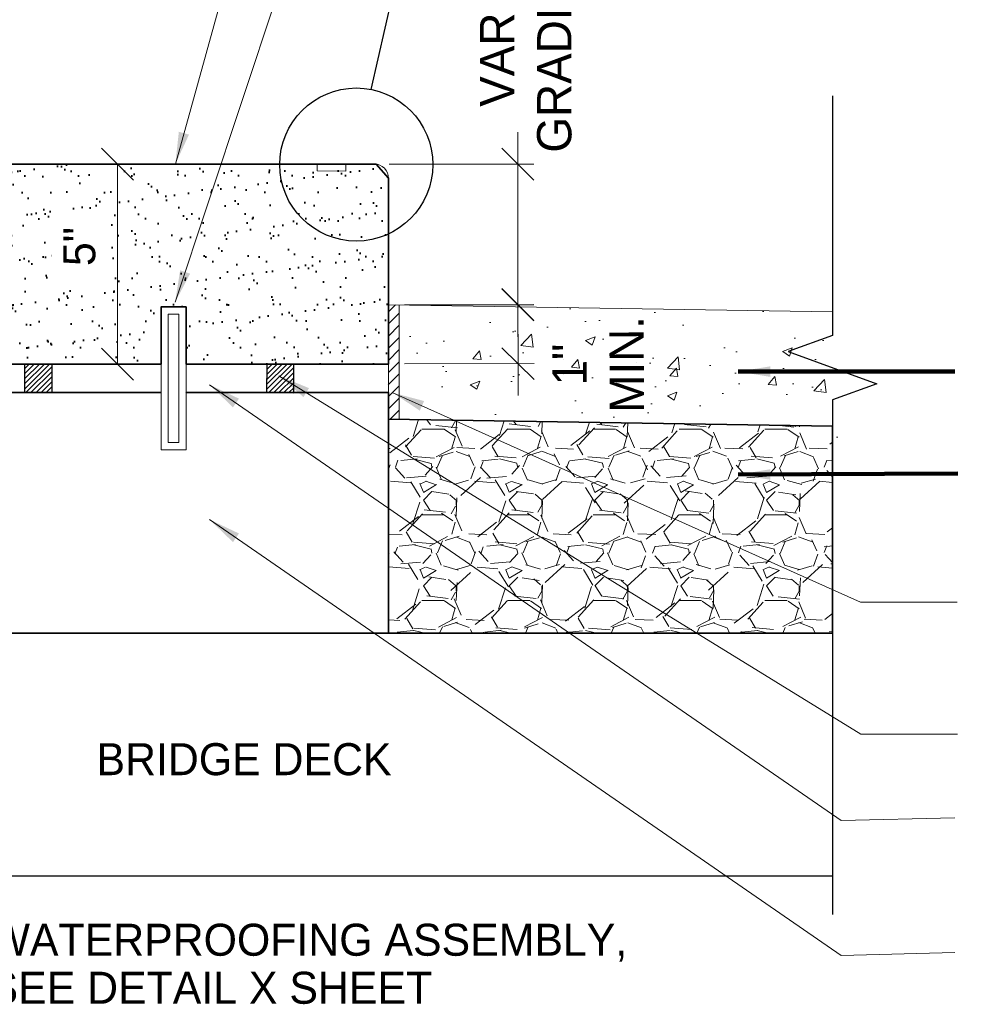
# Model space of a CAD drawing. Extents: x 1828566 to 1828596, y 711482 to 711702.
# Tile 18 of 20: x 1828569.12 to 1828571.87, y 711697.94 to 711700.81. Entities that reach past the tile are written whole.
import ezdxf

# ---------------------------------------------------------------- set-up
doc = ezdxf.new("R2010")
doc.units = 0
doc.header["$LTSCALE"] = 0.6666666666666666
doc.header["$MEASUREMENT"] = 0
doc.linetypes.add('DGN Style 2', pattern=[9.33575809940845, 5.601454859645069, -3.73430323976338])
doc.linetypes.add('DGN Style 3', pattern=[13.07006133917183, 9.33575809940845, -3.73430323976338])
doc.layers.get('0').update_dxf_attribs({"lineweight": 9})
doc.layers.get('Defpoints').update_dxf_attribs({"lineweight": 9})
for name, color, linetype, lineweight in [('BR_P_Slab_Object', 3, 'Continuous', 30), ('PV_P_Walk', 241, 'Continuous', 13), ('SC_Scratch2', 191, 'Continuous', 40), ('SC_Scratch3', 7, 'Continuous', 35), ('SC_Scratch6', 15, 'Continuous', 18), ('SH_Text', 7, 'Continuous', 25), ('VG_P_Cells', 3, 'Continuous', 18), ('VG_P_Landscape_Limits', 3, 'Continuous', 13), ('VG_P_Text', 7, 'Continuous', 25)]:
    doc.layers.add(name, color=color, linetype=linetype, lineweight=lineweight)
doc.styles.add('Slanted-Normal LS 0.50', font='font31.shx', dxfattribs={"height": 0.14})
doc.styles.add('Slanted-Normal LS 0.50_0', font='font31.shx')
doc.dimstyles.new('Fract  Slanted', dxfattribs={"dimscale": 0.6666666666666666, "dimtxt": 0.14, "dimasz": 0.14, "dimexe": 0.07, "dimexo": 0.07, "dimgap": 0.07, "dimtad": 1, "dimdec": 3, "dimlfac": 12, "dimzin": 3, "dimdsep": 46, "dimlunit": 4, "dimtxsty": 'Slanted-Normal LS 0.50_0', "dimblk": 'OBLIQUE', "dimcen": 0.09, "dimclrd": 97, "dimclre": 97, "dimclrt": 256, "dimaunit": 1, "dimadec": 4, "dimazin": 3, "dimtfac": 1, "dimtdec": 3, "dimtofl": 0, "dimtmove": 2, "dimatfit": 1, "dimfxl": 1, "dimfrac": 1, "dimtzin": 3, "dimlwd": 0, "dimlwe": 0, "dimarcsym": 0})

# ---------------------------------------------------------------- blocks, each defined once
blk = doc.blocks.new('_Oblique')
at = {"color": 0, "linetype": 'ByBlock', "lineweight": -2}
blk.add_line((-0.5, -0.5), (0.5, 0.5), dxfattribs=at)
blk = doc.blocks.new('*D48')
at = {"layer": 'Defpoints', "color": 0, "linetype": 'Continuous', "transparency": 16777216}
for p in [(1828569.400689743, 711700.3899694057), (1828569.708457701, 711700.3899694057), (1828569.479398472, 711699.806706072)]:
    blk.add_point(p, dxfattribs=at)
at = {"layer": 'VG_P_Text', "color": 97, "lineweight": 0, "transparency": 16777216}
for p, q in [((1828569.661791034, 711700.3899694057), (1828569.354023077, 711700.3899694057)), ((1828569.400689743, 711699.806706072), (1828569.400689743, 711700.3899694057)), ((1828569.432731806, 711699.806706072), (1828569.354023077, 711699.806706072))]:
    blk.add_line(p, q, dxfattribs=at)
at = {"layer": 'VG_P_Text', "color": 97, "linetype": 'Continuous', "lineweight": 0, "transparency": 16777216, "xscale": 0.09333333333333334, "yscale": 0.09333333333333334, "zscale": 0.09333333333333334}
for p, rotation in [((1828569.400689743, 711700.3899694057), 90), ((1828569.400689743, 711699.806706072), 270)]:
    blk.add_blockref('_Oblique', p, dxfattribs=dict(at, rotation=rotation))
at = {"layer": 'VG_P_Text', "linetype": 'Continuous', "transparency": 16777216, "insert": (1828569.289812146, 711700.1493262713), "char_height": 0.14, "attachment_point": 5, "rotation": 90, "style": 'Slanted-Normal LS 0.50', "bg_fill": 3, "box_fill_scale": 1.25, "bg_fill_color": 256, "bg_fill_true_color": 13158600, "bg_fill_transparency": 0}
blk.add_mtext('{\\H0.66667x;5"}', dxfattribs=at)
blk = doc.blocks.new('*D50')
at = {"layer": 'Defpoints', "color": 0, "linetype": 'Continuous', "transparency": 16777216}
for p in [(1828570.145667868, 711700.3899694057), (1828570.567481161, 711700.3899694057), (1828570.190541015, 711699.9795094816)]:
    blk.add_point(p, dxfattribs=at)
at = {"layer": 'VG_P_Text', "color": 97, "lineweight": 0, "transparency": 16777216}
for p, q in [((1828570.567481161, 711700.3899694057), (1828570.567481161, 711700.4833027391)), ((1828570.192334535, 711700.3899694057), (1828570.614147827, 711700.3899694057)), ((1828570.567481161, 711699.9795094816), (1828570.567481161, 711700.3899694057)), ((1828570.237207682, 711699.9795094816), (1828570.614147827, 711699.9795094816)), ((1828570.567481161, 711699.9795094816), (1828570.567481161, 711699.8861761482))]:
    blk.add_line(p, q, dxfattribs=at)
at = {"layer": 'VG_P_Text', "color": 97, "linetype": 'Continuous', "lineweight": 0, "transparency": 16777216, "xscale": 0.09333333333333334, "yscale": 0.09333333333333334, "zscale": 0.09333333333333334}
for p, rotation in [((1828570.567481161, 711700.3899694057), 270), ((1828570.567481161, 711699.9795094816), 90)]:
    blk.add_blockref('_Oblique', p, dxfattribs=dict(at, rotation=rotation))
at = {"layer": 'VG_P_Text', "linetype": 'Continuous', "transparency": 16777216, "insert": (1828570.590743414, 711700.9730159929), "char_height": 0.14, "attachment_point": 5, "rotation": 90, "style": 'Slanted-Normal LS 0.50'}
blk.add_mtext('{\\H0.71429x;VARIES, SEE \\PGRADING PLANS}', dxfattribs=at)
blk = doc.blocks.new('*D33')
at = {"layer": 'Defpoints', "color": 0, "linetype": 'Continuous', "transparency": 16777216}
for p in [(1828570.190541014, 711699.9795094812), (1828570.190541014, 711699.8067060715), (1828570.567971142, 711699.8077828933)]:
    blk.add_point(p, dxfattribs=at)
at = {"layer": 'VG_P_Text', "color": 97, "lineweight": 0, "transparency": 16777216}
for p, q in [((1828570.567478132, 711699.9805848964), (1828570.567211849, 711700.0739178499)), ((1828570.237207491, 711699.9796426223), (1828570.614144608, 711699.9807180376)), ((1828570.567478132, 711699.9805848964), (1828570.567971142, 711699.8077828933)), ((1828570.237207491, 711699.8068392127), (1828570.614637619, 711699.8079160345)), ((1828570.567971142, 711699.8077828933), (1828570.568237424, 711699.7144499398))]:
    blk.add_line(p, q, dxfattribs=at)
at = {"layer": 'VG_P_Text', "color": 97, "linetype": 'Continuous', "lineweight": 0, "transparency": 16777216, "xscale": 0.09333333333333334, "yscale": 0.09333333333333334, "zscale": 0.09333333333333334}
for p, rotation in [((1828570.567478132, 711699.9805848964), 270.1634664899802), ((1828570.567971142, 711699.8077828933), 90.16346648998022)]:
    blk.add_blockref('_Oblique', p, dxfattribs=dict(at, rotation=rotation))
at = {"layer": 'VG_P_Text', "linetype": 'Continuous', "transparency": 16777216, "insert": (1828570.80121143, 711699.8052729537), "char_height": 0.14, "attachment_point": 5, "rotation": 90.16346648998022, "style": 'Slanted-Normal LS 0.50'}
blk.add_mtext('{\\H0.71429x;1"\\PMIN.}', dxfattribs=at)

msp = doc.modelspace()

# ---------------------------------------------------------------- hatches: boundary and pattern name
at = {"layer": 'SC_Scratch2'}
h = msp.add_hatch(dxfattribs=at)
h.set_pattern_fill('AR-SAND', color=256, angle=0.716772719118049, style=0, pattern_type=2)
h.set_pattern_definition([(37.50000071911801, (1828570.105358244, 711700.3703170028), (-0.003149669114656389, 0.09634118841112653), [0, -0.07599999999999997, 0, -0.08499999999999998, 0, -0.08124999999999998]), (7.500000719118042, (1828570.105358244, 711700.3703170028), (0.0884888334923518, 0.1411073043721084), [0, -0.04099999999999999, 0, -0.06849999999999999, 0, -0.02625]), (327.500000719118, (1828570.043858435, 711700.3703166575), (0.1557070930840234, 0.0002829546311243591), [0, -0.025, 0, -0.09, 0, -0.1175]), (317.500000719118, (1828570.043858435, 711700.3703166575), (0.1503063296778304, 0.04388378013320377), [0, -0.0125, 0, -0.059, 0, -0.06749999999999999])])
h.paths.add_polyline_path([(1828569.06552435, 711700.3899694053), (1828569.024300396, 711700.3542614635), (1828569.023874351, 711699.8067060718), (1828569.527734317, 711699.806706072), (1828569.527734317, 711699.9522979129), (1828569.527734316, 711699.9731312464), (1828569.60056765, 711699.973131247), (1828569.60056765, 711699.806706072), (1828570.190541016, 711699.8067060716), (1828570.190541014, 711700.3483194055), (1828570.154336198, 711700.3899694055)])
at = {"layer": 'SC_Scratch6'}
h = msp.add_hatch(dxfattribs=at)
h.set_pattern_fill('ANSI31', color=256, scale=0.2, style=0)
h.set_pattern_definition([(45, (1828570.149282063, 711699.8471214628), (-0.01767766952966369, 0.01767766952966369), [])])
h.paths.add_polyline_path([(1828570.221741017, 711699.6460486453), (1828570.221741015, 711699.9790107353), (1828570.190541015, 711699.9795094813), (1828570.189515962, 711699.6460646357)])
h = msp.add_hatch(dxfattribs=at)
h.set_pattern_fill('AR-CONC', color=256, scale=0.04, style=0)
h.set_pattern_definition([(49.99999999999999, (1828570.149282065, 711699.8471214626), (0.2869040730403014, -0.02510085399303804), [0.03, -0.33]), (355, (1828570.149282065, 711699.8471214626), (-0.05550053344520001, 0.3008768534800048), [0.024, -0.264]), (100.45144446, (1828570.173190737, 711699.845029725), (0.2314035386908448, 0.2757759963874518), [0.02549607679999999, -0.2804568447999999]), (46.18420000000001, (1828570.149282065, 711699.9271214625), (0.4268965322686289, -0.06620771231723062), [0.045, -0.495]), (96.63563549, (1828570.184856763, 711699.9216041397), (0.3738647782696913, 0.3896474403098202), [0.0382441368, -0.4206855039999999]), (351.1841639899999, (1828570.149282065, 711699.9271214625), (0.3738647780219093, 0.3896474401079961), [0.036, -0.3960000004]), (21, (1828570.189282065, 711699.9071214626), (0.2387628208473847, -0.1610475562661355), [0.03, -0.33]), (326.0000000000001, (1828570.189282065, 711699.9071214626), (0.0973261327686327, 0.2900600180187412), [0.024, -0.264]), (71.45144474, (1828570.209178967, 711699.893700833), (0.3360889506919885, 0.1290124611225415), [0.025496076, -0.2804568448]), (37.50000000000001, (1828570.149282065, 711699.8471214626), (0.004863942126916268, 0.1331575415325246), [0, -0.2608, 0, -0.268, 0, -0.265]), (7.499999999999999, (1828570.149282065, 711699.8471214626), (0.1052278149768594, 0.1577646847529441), [0, -0.1528, 0, -0.2548, 0, -0.101]), (327.5, (1828570.060082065, 711699.8471214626), (0.2135289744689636, -0.009021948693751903), [0, -0.1, 0, -0.312, 0, -0.414]), (317.5, (1828570.020082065, 711699.8471214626), (0.2332744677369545, 0.04004199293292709), [0, -0.13, 0, -0.2072, 0, -0.294])])
h.paths.add_polyline_path([(1828570.221741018, 711699.6455619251), (1828571.484433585, 711699.6258639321), (1828571.484433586, 711699.535737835), (1828571.613221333, 711699.5826127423), (1828571.355645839, 711699.6763625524), (1828571.484433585, 711699.72323746), (1828571.484433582, 711699.9593247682), (1828570.221741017, 711699.9795094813)])
h = msp.add_hatch(dxfattribs=at)
h.set_pattern_fill('GRAVEL', color=256, scale=0.25, style=0)
h.set_pattern_definition([(228.012787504, (1828570.315532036, 711700.2529536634), (-2.000000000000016, -2.250000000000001), [0.033634, -3.329772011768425]), (184.969740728, (1828570.293032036, 711700.2279536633), (2.999999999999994, 0.2500000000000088), [0.057717, -5.713981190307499]), (132.510447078, (1828570.235532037, 711700.2229536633), (2.500000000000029, -2.749999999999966), [0.040697, -4.029008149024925]), (267.273689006, (1828570.138032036, 711700.1604536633), (0.2500000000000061, 5.000000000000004), [0.05255949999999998, -5.203389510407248]), (292.833654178, (1828570.135532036, 711700.1079536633), (-1.249999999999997, 3.000000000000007), [0.05153874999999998, -5.102343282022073]), (357.273689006, (1828570.155532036, 711700.0604536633), (-5.000000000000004, 0.2500000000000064), [0.05255949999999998, -5.203389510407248]), (37.6942404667, (1828570.208032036, 711700.0579536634), (-3.25, -2.499999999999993), [0.06950724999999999, -6.881212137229]), (72.2553283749, (1828570.263032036, 711700.1004536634), (1.750000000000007, 5.500000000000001), [0.06562199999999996, -6.496580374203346]), (121.429565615, (1828570.283032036, 711700.1629536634), (-2.000000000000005, 3.249999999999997), [0.0527375, -5.22101827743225]), (175.236358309, (1828570.255532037, 711700.2079536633), (2.749999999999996, -0.2500000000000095), [0.060208, -2.950190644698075]), (222.397437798, (1828570.195532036, 711700.2129536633), (-2.999999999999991, -2.749999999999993), [0.077862, -7.708343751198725]), (138.814074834, (1828570.385532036, 711700.1579536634), (-1.750000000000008, 1.5), [0.02657524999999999, -2.630961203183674]), (171.46923439, (1828570.365532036, 711700.1754536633), (3.25, -0.4999999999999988), [0.05055925, -5.00537785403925]), (225, (1828570.315532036, 711700.1829536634), (-2.775557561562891e-17, -0.2499999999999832), [0.03535525, -0.318198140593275]), (203.198590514, (1828570.298032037, 711700.2129536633), (1.249999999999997, 0.4999999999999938), [0.0190395, -1.884903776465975]), (291.801409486, (1828570.280532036, 711700.2054536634), (-0.249999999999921, 0.7500000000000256), [0.02692575, -1.319365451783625]), (30.96375653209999, (1828570.290532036, 711700.1804536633), (0.7500000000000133, 0.4999999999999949), [0.04373225, -1.414005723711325]), (161.565051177, (1828570.328032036, 711700.2029536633), (0.5000000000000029, -0.2499999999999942), [0.03162274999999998, -0.7589466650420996]), (16.389540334, (1828570.135532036, 711700.2054536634), (2.499999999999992, 0.750000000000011), [0.0443, -4.38571128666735]), (70.3461759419, (1828570.178032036, 711700.2179536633), (-1.000000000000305, -2.750000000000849), [0.03716525, -3.67935193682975]), (293.198590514, (1828570.328032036, 711700.2529536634), (-0.4999999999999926, 1.249999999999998), [0.03807875, -1.865864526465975]), (343.610459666, (1828570.343032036, 711700.2179536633), (-2.499999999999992, 0.7500000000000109), [0.04429999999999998, -4.385711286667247]), (339.44395478, (1828570.135532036, 711700.0504536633), (-1.250000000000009, 0.5000000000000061), [0.04271999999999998, -2.093280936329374]), (294.775140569, (1828570.175532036, 711700.0354536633), (-1.250000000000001, 2.75), [0.0357945, -3.543660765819]), (66.8014094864, (1828570.330532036, 711700.0029536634), (0.4999999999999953, 1.249999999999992), [0.03807875, -1.865864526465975]), (17.3540246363, (1828570.345532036, 711700.0379536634), (-3.249999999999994, -0.9999999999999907), [0.04190775, -4.14885590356]), (69.44395478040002, (1828570.208032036, 711700.0029536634), (-0.5000000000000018, -1.249999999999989), [0.02135999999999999, -2.114640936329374]), (101.309932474, (1828570.315532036, 711700.0029536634), (-0.249999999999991, 1.000000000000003), [0.0127475, -1.2620073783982]), (165.963756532, (1828570.313032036, 711700.0154536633), (0.7499999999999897, -0.2500000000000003), [0.05153875, -0.9792376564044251]), (186.009005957, (1828570.263032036, 711700.0279536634), (2.500000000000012, 0.2499999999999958), [0.0477625, -4.728480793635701]), (303.690067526, (1828570.290532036, 711700.1579536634), (-0.2499999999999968, 0.4999999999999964), [0.03605549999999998, -0.8653323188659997]), (353.157226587, (1828570.310532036, 711700.1279536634), (4.250000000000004, -0.5000000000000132), [0.0629485, -6.231890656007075]), (60.9453959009, (1828570.373032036, 711700.1204536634), (-0.9999999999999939, -1.749999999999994), [0.025739, -2.54816853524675]), (90, (1828570.385532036, 711700.1429536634), (-0.25, 0.25), [0.015, -0.235]), (120.256437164, (1828570.258032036, 711700.0354536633), (1.000000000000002, -1.750000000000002), [0.034731, -3.43837999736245]), (48.01278750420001, (1828570.240532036, 711700.0654536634), (2, 2.249999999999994), [0.067268, -3.296138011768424]), (0, (1828570.285532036, 711700.1154536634), (0.25, 0.25), [0.065, -0.185]), (325.3048464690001, (1828570.350532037, 711700.1154536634), (2.500000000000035, -1.749999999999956), [0.03952849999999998, -3.913318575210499]), (254.054604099, (1828570.383032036, 711700.0929536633), (-0.2500000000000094, -1.000000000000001), [0.0364005, -1.783626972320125]), (207.645975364, (1828570.373032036, 711700.0579536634), (-4.749999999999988, -2.500000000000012), [0.05926625, -5.867368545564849]), (175.42607874, (1828570.320532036, 711700.0304536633), (-3.249999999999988, 0.2500000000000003), [0.06269975, -6.207268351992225])])
h.paths.add_polyline_path([(1828571.484433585, 711699.6258639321), (1828570.190541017, 711699.646048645), (1828570.190541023, 711699.0214097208), (1828571.48443359, 711699.0214097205)])
at = {"layer": 'SH_Text'}
h = msp.add_hatch(dxfattribs=at)
h.set_pattern_fill('ANSI31', color=256, angle=0.716772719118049, pattern_type=2)
h.set_pattern_definition([(44.80906371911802, (1828618.277749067, 711692.8647683), (-0.007341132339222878, 0.007390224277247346), [])])
h.paths.add_polyline_path([(1828569.209489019, 711699.8065742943), (1828569.130402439, 711699.8068378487), (1828569.130124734, 711699.723504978), (1828569.209211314, 711699.7232414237)])
h = msp.add_hatch(dxfattribs=at)
h.set_pattern_fill('ANSI31', color=256, angle=0.716772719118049, pattern_type=2)
h.set_pattern_definition([(44.80906371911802, (1828618.027732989, 711692.8677716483), (-0.007341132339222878, 0.007390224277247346), [])])
h.paths.add_polyline_path([(1828569.835478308, 711699.8067056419), (1828569.914564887, 711699.8064420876), (1828569.914287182, 711699.7231092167), (1828569.835200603, 711699.7233727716)])

# ---------------------------------------------------------------- linework, layer by layer
at = {"layer": 'BR_P_Slab_Object'}
for p, q in [((1828571.484433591, 711699.0214097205), (1828568.087285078, 711699.021409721)), ((1828571.484433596, 711698.313076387), (1828568.087282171, 711698.313076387))]:
    msp.add_line(p, q, dxfattribs=at)
msp.add_point((1828571.48443359, 711699.0214097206), dxfattribs=at)
at = {"layer": 'PV_P_Walk'}
for p, q in [((1828570.190541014, 711699.9795094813), (1828571.484433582, 711699.9593247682)), ((1828570.190541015, 711699.9795094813), (1828570.190541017, 711699.646048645)), ((1828570.221741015, 711699.9795094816), (1828570.221741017, 711699.6460486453)), ((1828570.189515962, 711699.6460646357), (1828571.484433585, 711699.6258639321))]:
    msp.add_line(p, q, dxfattribs=at)
at = {"layer": 'SC_Scratch3', "flags": 128}
for points in [[(1828569.024300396, 711700.3542614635), (1828569.023874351, 711699.8067060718), (1828569.527734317, 711699.806706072), (1828569.527734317, 711699.9522979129), (1828569.527734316, 711699.9731312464), (1828569.60056765, 711699.973131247), (1828569.60056765, 711699.806706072), (1828570.190541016, 711699.8067060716), (1828570.190541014, 711700.3483194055), (1828570.154336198, 711700.3899694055), (1828569.06552435, 711700.3899694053), (1828569.024300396, 711700.3542614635)], [(1828570.190541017, 711699.646048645), (1828570.190541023, 711699.0214097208), (1828571.48443359, 711699.0214097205), (1828571.484433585, 711699.6258639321), (1828570.190541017, 711699.646048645)]]:
    msp.add_lwpolyline(points, close=True, dxfattribs=at)
msp.add_lwpolyline([(1828569.60056765, 711699.7233727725), (1828569.60056765, 711699.7233727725), (1828570.190541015, 711699.7233727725), (1828570.190541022, 711699.0214097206), (1828569.02387435, 711699.021409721), (1828569.02387435, 711699.4823888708), (1828569.023874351, 711699.7233727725), (1828569.276286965, 711699.7233727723), (1828569.527734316, 711699.7233727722)], dxfattribs=at)
at = {"layer": 'SH_Text', "linetype": 'Continuous', "flags": 128}
msp.add_lwpolyline([(1828571.484433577, 711700.5892916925), (1828571.484433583, 711699.8898374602), (1828571.355645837, 711699.8429625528), (1828571.613221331, 711699.7492127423), (1828571.484433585, 711699.7023378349), (1828571.484433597, 711698.2012230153)], dxfattribs=at)
at = {"layer": 'SH_Text', "flags": 128}
for points in [[(1828569.130402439, 711699.8068378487), (1828569.209489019, 711699.8065742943), (1828569.209211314, 711699.7232414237), (1828569.130124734, 711699.723504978), (1828569.130402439, 711699.8068378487)], [(1828569.914564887, 711699.8064420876), (1828569.835478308, 711699.8067056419), (1828569.835200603, 711699.7233727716), (1828569.914287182, 711699.7231092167), (1828569.914564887, 711699.8064420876)]]:
    msp.add_lwpolyline(points, close=True, dxfattribs=at)
at = {"layer": 'VG_P_Cells'}
for p, q in [((1828569.982364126, 711700.3905412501), (1828569.982294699, 711700.3697080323)), ((1828570.06562757, 711700.3694303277), (1828569.982294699, 711700.3697080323)), ((1828570.065696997, 711700.3902635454), (1828570.06562757, 711700.3694303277)), ((1828570.190541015, 711699.8067060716), (1828570.190541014, 711700.3483194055)), ((1828569.024839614, 711699.7233727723), (1828569.527734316, 711699.7233727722)), ((1828569.60056765, 711699.7233727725), (1828570.190541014, 711699.7233727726)), ((1828570.190541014, 711699.7233727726), (1828570.190541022, 711699.0214097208))]:
    msp.add_line(p, q, dxfattribs=at)
msp.add_arc((1828570.148891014, 711700.3483194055), 0.04165000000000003, 2.459601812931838e-08, 90.00000013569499, dxfattribs=at)
at = {"layer": 'VG_P_Landscape_Limits', "flags": 128}
msp.add_lwpolyline([(1828569.527734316, 711699.9731312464), (1828569.60056765, 711699.973131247), (1828569.60056765, 711699.556706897), (1828569.527734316, 711699.5567068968), (1828569.527734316, 711699.9731312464)], close=True, dxfattribs=at)
at = {"layer": 'VG_P_Landscape_Limits', "linetype": 'DGN Style 2', "flags": 128}
msp.add_lwpolyline([(1828569.54856765, 711699.9522979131), (1828569.579734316, 711699.952297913), (1828569.579734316, 711699.57754023), (1828569.548567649, 711699.5775402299), (1828569.54856765, 711699.9522979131)], close=True, dxfattribs=at)
at = {"layer": 'VG_P_Text'}
msp.add_line((1828570.367029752, 711701.6064016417), (1828570.138467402, 711700.6077286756), dxfattribs=at)
at = {"layer": 'VG_P_Text', "linetype": 'DGN Style 3'}
msp.add_circle((1828570.096442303, 711700.3885036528), 0.2232167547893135, dxfattribs=at)

# ---------------------------------------------------------------- texts
at = {"layer": 'VG_P_Text', "insert": (1828569.339298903, 711698.6535189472), "char_height": 0.09333333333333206, "attachment_point": 4, "rotation": 4.839370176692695e-07, "line_spacing_factor": 1.049999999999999, "style": 'Slanted-Normal LS 0.50'}
msp.add_mtext('BRIDGE DECK', dxfattribs=at)
at = {"layer": 'VG_P_Text', "insert": (1828569.027591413, 711698.1741930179), "char_height": 0.09333333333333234, "width": 2.050767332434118, "attachment_point": 1, "rotation": 4.839370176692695e-07, "line_spacing_factor": 0.8999999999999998, "style": 'Slanted-Normal LS 0.50'}
msp.add_mtext('WATERPROOFING ASSEMBLY, SEE DETAIL X SHEET', dxfattribs=at)

# ---------------------------------------------------------------- dimensions: what is measured, and where the dimension line sits
at = {"layer": 'VG_P_Text', "color": 97, "linetype": 'Continuous'}
for base, p1, p2, angle, text, picture, middle in [((1828570.567481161, 711700.3899694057), (1828570.190541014, 711699.9795094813), (1828570.145667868, 711700.3899694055), 90.00000015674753, '{\\H0.71429x;VARIES, SEE \\PGRADING PLANS}', '*D50', (1828570.590743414, 711700.9730159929)), ((1828570.567971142, 711699.8077828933), (1828570.190541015, 711699.9795094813), (1828570.190541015, 711699.8067060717), 270.1634664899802, '{\\H0.71429x;1"\\PMIN.}', '*D33', (1828570.80121143, 711699.8052729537))]:
    dim = msp.add_linear_dim(base=base, p1=p1, p2=p2, angle=angle, text=text, dimstyle='Fract  Slanted', override={"dimtxt": 0.07, "dimtxsty": 'Slanted-Normal LS 0.50', "dimtofl": 1}, dxfattribs=at)
    dim.commit()
    dim.dimension.update_dxf_attribs({"geometry": picture, "text_midpoint": middle, "dimtype": 160})

# ---------------------------------------------------------------- leaders
at = {"layer": 'VG_P_Text', "color": 97, "linetype": 'Continuous', "annotation_type": 0, "has_hookline": 1, "hookline_direction": 0, "horizontal_direction": (1, 8.446294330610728e-09, 0)}
for points in [[(1828568.241844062, 711700.6590023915), (1828568.628951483, 711701.1836072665), (1828568.722284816, 711701.1836072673)], [(1828571.209800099, 711699.7845328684), (1828571.840514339, 711699.7846888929)], [(1828571.209800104, 711699.4839919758), (1828571.849332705, 711699.4877604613)]]:
    msp.add_leader(points, dimstyle='Fract  Slanted', override={"dimtad": 0, "dimclrd": 0, "dimlwd": 65534}, dxfattribs=at)
at = {"layer": 'VG_P_Text'}
for points in [[(1828569.871204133, 711699.772278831), (1828571.566567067, 711698.7275717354), (1828571.848356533, 711698.7275717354)], [(1828570.202750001, 711699.722870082), (1828571.56574182, 711699.1121106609), (1828571.847531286, 711699.1121106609)], [(1828569.669048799, 711699.352835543), (1828571.509264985, 711698.0816144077), (1828571.840514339, 711698.090202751)]]:
    msp.add_leader(points, dimstyle='Fract  Slanted', override={"dimgap": 0.07, "dimtad": 0}, dxfattribs=at)

# ---------------------------------------------------------------- next in the draw order: dimensions: what is measured, and where the dimension line sits
at = {"layer": 'VG_P_Text', "color": 97, "linetype": 'Continuous'}
dim = msp.add_linear_dim(base=(1828569.400689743, 711700.3899694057), p1=(1828569.479398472, 711699.8067060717), p2=(1828569.7084577, 711700.3899694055), angle=90.00000047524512, text='{\\H0.66667x;5"}', dimstyle='Fract  Slanted', override={"dimtxsty": 'Slanted-Normal LS 0.50', "dimtofl": 1, "dimtfill": 1}, dxfattribs=at)
dim.commit()
dim.dimension.update_dxf_attribs({"geometry": '*D48', "text_midpoint": (1828569.289812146, 711700.1493262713), "dimtype": 160})

# ---------------------------------------------------------------- next in the draw order: linework, layer by layer
at = {"layer": 'VG_P_Cells'}
for p, q in [((1828570.148891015, 711700.3899694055), (1828569.065524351, 711700.3899694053)), ((1828569.527733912, 711699.8067060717), (1828569.023874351, 711699.8067060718)), ((1828570.190541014, 711699.8067060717), (1828569.60056765, 711699.806706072))]:
    msp.add_line(p, q, dxfattribs=at)

# ---------------------------------------------------------------- next in the draw order: leaders
at = {"layer": 'VG_P_Text'}
for points in [[(1828569.569203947, 711700.3899694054), (1828570.078233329, 711702.2293889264), (1828570.998951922, 711702.2293889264)], [(1828569.568318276, 711699.9866242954), (1828570.238712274, 711702.0049652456), (1828570.968169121, 711702.0049652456)], [(1828569.669048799, 711699.7460849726), (1828571.509264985, 711698.4748638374), (1828571.840514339, 711698.4834521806)]]:
    msp.add_leader(points, dimstyle='Fract  Slanted', override={"dimgap": 0.07, "dimtad": 0}, dxfattribs=at)

doc.saveas('drawing.dxf')
